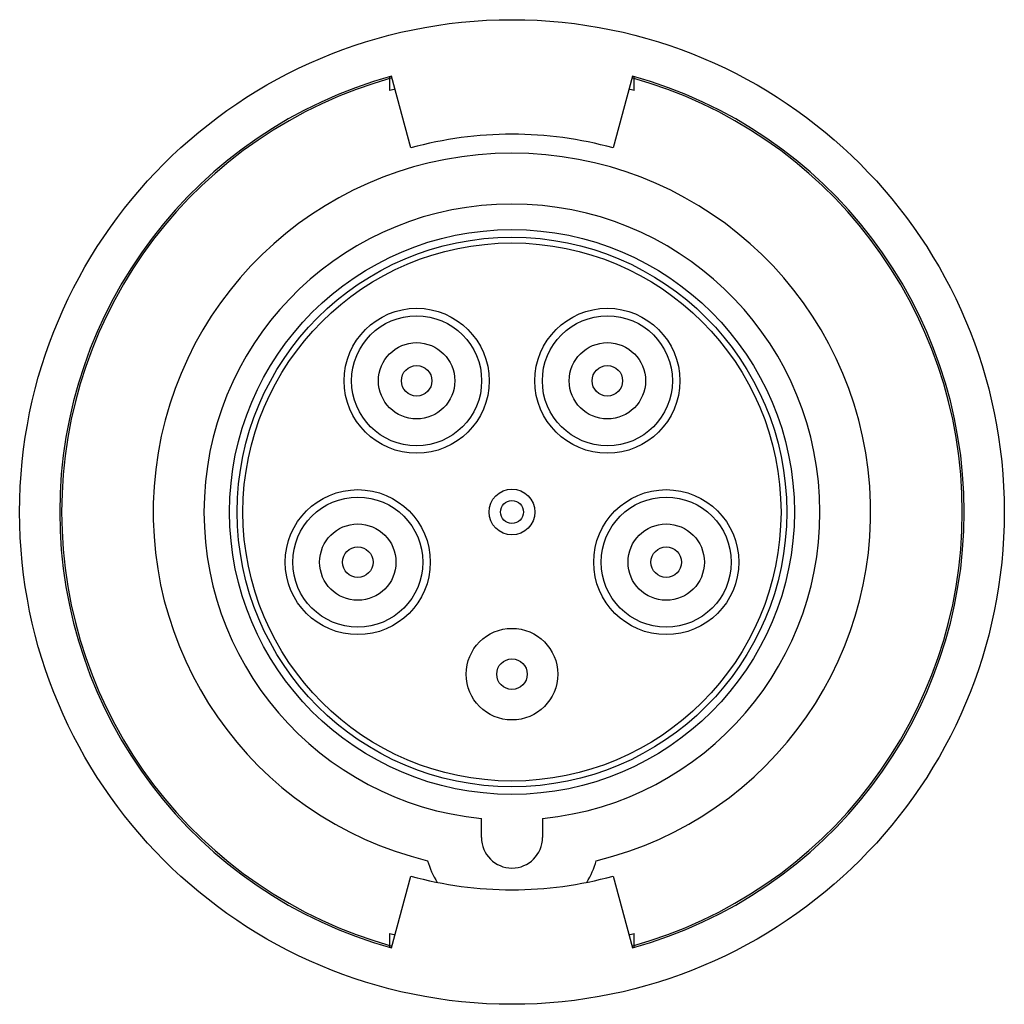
# Model space of a CAD drawing. Header units: millimetres. Extents: x 314 to 443, y 165 to 294.
import ezdxf

# ---------------------------------------------------------------- set-up
doc = ezdxf.new("R2010")
doc.units = ezdxf.units.MM
doc.header["$LTSCALE"] = 30.734
doc.layers.get('0').update_dxf_attribs({"linetype": 'CONTINUOUS'})

msp = doc.modelspace()

# ---------------------------------------------------------------- linework, layer by layer
at = {"color": 7, "linetype": 'Continuous'}
for p, q in [((362.18, 285.02), (362.18, 286.84)), ((364.93, 277.48), (362.41, 286.9)), ((393.96, 286.9), (391.43, 277.48)), ((394.18, 285.02), (394.18, 286.84)), ((374.18, 187.14), (374.18, 189.64)), ((382.18, 189.64), (382.18, 187.14)), ((362.41, 172.68), (364.93, 182.1)), ((391.43, 182.1), (393.96, 172.68)), ((362.18, 172.74), (362.18, 174.56)), ((394.18, 172.74), (394.18, 174.56))]:
    msp.add_line(p, q, dxfattribs=at)
for centre, radius in [((378.18, 229.79), 64.5), ((378.18, 229.79), 37), ((378.18, 229.79), 36), ((378.18, 229.79), 35.25), ((365.69, 246.98), 9.5), ((365.69, 246.98), 8.52), ((390.68, 246.98), 9.5), ((390.68, 246.98), 8.52), ((365.69, 246.98), 5), ((390.68, 246.98), 5), ((365.69, 246.98), 2), ((390.68, 246.98), 2), ((357.98, 223.22), 9.5), ((378.18, 229.79), 3), ((398.39, 223.22), 9.5), ((357.98, 223.22), 8.52), ((378.18, 229.79), 1.5), ((398.39, 223.22), 8.52), ((357.98, 223.22), 5), ((398.39, 223.22), 5), ((357.98, 223.22), 2), ((398.39, 223.22), 2), ((378.18, 208.54), 6), ((378.18, 208.54), 2)]:
    msp.add_circle(centre, radius, dxfattribs=at)
for centre, radius, start, end in [((378.18, 229.79), 59.25, 105.4395, 254.5605), ((378.18, 229.79), 59, 105.4537, 254.5463), ((378.18, 229.79), 59, 285.4537, 74.5463), ((378.18, 229.79), 59.25, 285.4395, 74.5605), ((378.18, 229.79), 57.5, 105.4515, 106.1564), ((378.18, 229.79), 57.5, 73.8436, 74.5485), ((378.18, 229.79), 49.5, 74.4739, 105.5261), ((378.18, 229.79), 47, 283.599, 256.401), ((378.18, 229.79), 40.35, 275.6892, 264.3108), ((378.18, 187.14), 4, 180, 360), ((378.18, 187.29), 11.5, 196.0649, 211.5806), ((378.18, 187.29), 11.5, 328.4204, 343.9351), ((378.18, 229.79), 49.5, 254.4739, 285.5261), ((378.18, 229.79), 57.5, 253.8436, 254.5485), ((378.18, 229.79), 57.5, 285.4515, 286.1564)]:
    msp.add_arc(centre, radius, start, end, dxfattribs=at)

doc.saveas('drawing.dxf')
